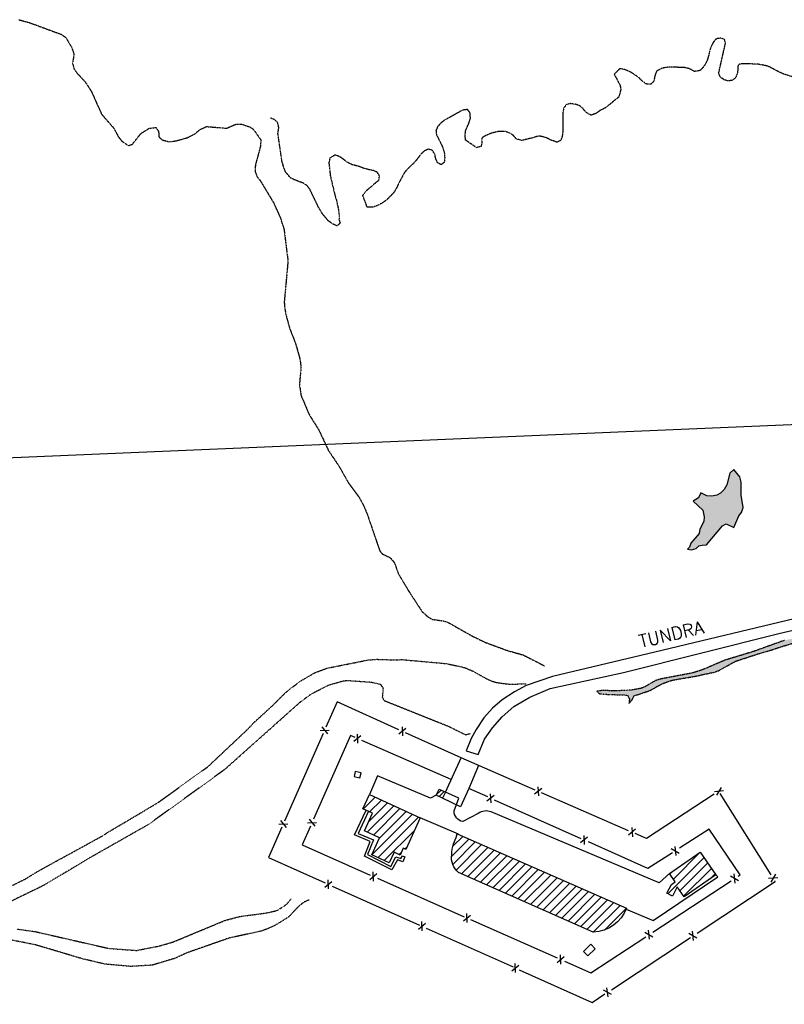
# Model space of a CAD drawing. Header units: feet. Extents: x 0 to 208040, y 0 to 211214.
# Tile 59 of 71: x 197390 to 198883, y 203902 to 205824. Entities that reach past the tile are written whole.
import ezdxf

# ---------------------------------------------------------------- set-up
doc = ezdxf.new("R2010")
doc.units = ezdxf.units.FT
doc.header["$LTSCALE"] = 0.5
doc.header["$MEASUREMENT"] = 0
doc.header["$XCLIPFRAME"] = 0
doc.linetypes.add('HIDDEN2', pattern=[0.1875, 0.125, -0.0625])
doc.linetypes.add('PHANTOM2', pattern=[1.25, 0.625, -0.125, 0.125, -0.125, 0.125, -0.125])
doc.layers.get('0').update_dxf_attribs({"linetype": 'CONTINUOUS'})
for name, color, linetype in [('CONC-PAD', 5, 'CONTINUOUS'), ('FENCE', 11, 'CONTINUOUS'), ('image', 7, 'CONTINUOUS'), ('LAKE', 11, 'CONTINUOUS'), ('MA-BLDG', 11, 'CONTINUOUS'), ('MA-BLDGHATCH', 11, 'CONTINUOUS'), ('MI-STRUCT', 11, 'CONTINUOUS'), ('R-DIRT', 11, 'HIDDEN2'), ('R-DIRT-T', 1, 'CONTINUOUS'), ('R-PAVED', 11, 'CONTINUOUS'), ('STREAM', 11, 'PHANTOM2'), ('WALL', 11, 'CONTINUOUS'), ('Water', 5, 'CONTINUOUS')]:
    doc.layers.add(name, color=color, linetype=linetype)
doc.styles.add('CVFONT05', font='ROMANC')
picture_1 = doc.add_image_def('image1.jpg', size_in_pixel=(2000, 2400))

# ---------------------------------------------------------------- blocks, each defined once
blk = doc.blocks.new('FENCTICK', base_point=(196004.4, 202230.9))
for p, q in [((196000.4, 202222.9), (196008.4, 202238.9)), ((196008.4, 202222.9), (196000.4, 202238.9))]:
    blk.add_line(p, q)

msp = doc.modelspace()

# ---------------------------------------------------------------- hatches: boundary and pattern name
at = {"layer": 'MA-BLDGHATCH'}
h = msp.add_hatch(dxfattribs=at)
h.set_pattern_fill('ANSI31', color=256, scale=100, style=0)
h.paths.add_polyline_path([(198171.7, 204266.2), (198072.6, 204311.5), (198059.9, 204283.8), (198078.8, 204275.2), (198063, 204240.7), (198092.6, 204227.1), (198077.5, 204194), (198111.4, 204178.5), (198120.8, 204199), (198132.7, 204193.5), (198138.7, 204206.7), (198143.5, 204204.5)])
h.paths.add_polyline_path([(198244, 204234.6), (198242, 204227.8), (198236.6, 204215.4, 0.044357), (198233.5, 204194, 0.265383), (198246.7, 204159.5), (198509.6, 204042.9, 0.308989), (198574.4, 204089.9)])
h.paths.add_polyline_path([(198749, 204154.7), (198718.6, 204198.9), (198658.4, 204157.4), (198669.6, 204141.1), (198662.5, 204136.2), (198653.4, 204118.7), (198664.3, 204113.1), (198673.7, 204131.3), (198687, 204112)])
h = msp.add_hatch(dxfattribs=at)
h.set_pattern_fill('ANSI31', color=256, scale=50, style=0)
h.paths.add_polyline_path([(198221, 204316.2), (198209, 204322), (198203.2, 204310.1), (198215.2, 204304.2)])
at = {"layer": 'Water'}
h = msp.add_hatch(dxfattribs=at)
h.set_pattern_fill('DOTS', color=256, scale=200, angle=20, style=0)
h.paths.add_polyline_path([(198491.6, 203398.4), (198507.7, 203395.6), (198515.9, 203396.9), (198524.6, 203397.8), (198532.5, 203399.7), (198539.4, 203404.7), (198542.3, 203412.7), (198543.2, 203422.1), (198541, 203430.6), (198535, 203437.6), (198515.2, 203453.3), (198507.1, 203455.7), (198500, 203451.3), (198491.4, 203416.1), (198492.3, 203408), (198488.9, 203400.5)])
h.paths.add_polyline_path([(197861.2, 203473.5), (197877.4, 203474.9), (197868, 203468.6), (197796.5, 203446.7), (197746.5, 203434.2), (197732.4, 203432.5), (197721.7, 203433), (197701.5, 203452.5), (197686, 203461.2), (197641.5, 203476.6), (197632.1, 203476.4), (197615.9, 203469.8), (197604.2, 203473.3), (197590, 203484.8), (197573.7, 203494.4), (197568.4, 203501.6), (197565.7, 203510.1), (197567.8, 203533), (197563.2, 203552), (197591.1, 203549.1), (197605.2, 203542.2), (197622.4, 203530.7), (197638.8, 203526.2), (197675.8, 203520.1), (197709.2, 203518.4), (197771.1, 203523.1), (197779.4, 203520.5), (197785.6, 203512.4), (197787, 203503.9), (197796.7, 203492.6), (197814.1, 203489.4), (197828.7, 203482.1), (197845.1, 203479.3)])
h.paths.add_polyline_path([(198701.4, 204789.1), (198710.5, 204791.7), (198715.7, 204797), (198722.6, 204798.6), (198730.7, 204798.9), (198762, 204836), (198769.3, 204840.1), (198784.5, 204833.1), (198793.9, 204855.8), (198799, 204862.3), (198802.3, 204872.2), (198798.6, 204895.9), (198798.6, 204921.7), (198795.7, 204931.6), (198784.2, 204945.8), (198776.3, 204938.7), (198770.4, 204915.9), (198765.3, 204906.8), (198758.5, 204899.9), (198750.9, 204895.7), (198741, 204894), (198731.2, 204894.9), (198719.9, 204900.7), (198715.3, 204890.7), (198704.7, 204884.2), (198724, 204866.6), (198726.6, 204854), (198725.7, 204844.4), (198717.9, 204829.6), (198716.4, 204821.4), (198700.4, 204802.2), (198697.5, 204794.7), (198693.7, 204790.7)])
h.paths.add_polyline_path([(198910, 204878.6), (198922.6, 204879.1), (198944.6, 204888), (198953.1, 204889.4), (198961.5, 204887.3), (198968.9, 204883.9), (198985.7, 204896.9), (198993.9, 204898.3), (199020.7, 204895.2), (199028.9, 204896.9), (199035.9, 204903.5), (199041.1, 204910), (199047.8, 204915.5), (199055.5, 204918.1), (199064.1, 204918.3), (199060.2, 204925.4), (199055.2, 204943.8), (199054.4, 204952.2), (199052.1, 204965.3), (199040.3, 204997), (199035.5, 205003.9), (199028.5, 205008.5), (199034.5, 205032.9), (199044.4, 205047), (199052.7, 205061.6), (199058.8, 205070.1), (199065, 205076.3), (199071.7, 205090.4), (199063.5, 205118), (199062.9, 205126.3), (199068.2, 205136.9), (199071.4, 205145.7), (199071.4, 205153.7), (199062, 205173.9), (199057.6, 205181.3), (199054.2, 205191.3), (199047.5, 205220.8), (199047.8, 205238), (199046.7, 205245), (199041, 205249.1), (199032, 205247.7), (199028.4, 205240.9), (199025.5, 205185.6), (199023.4, 205171.6), (199019.1, 205160.4), (199005.1, 205141.9), (198997.3, 205127.6), (198986.7, 205088), (198983, 205050.6), (198981.1, 205042.1), (198984.5, 205031.9), (198985.6, 205021.3), (198981.2, 205013.7), (198971.7, 205006.5), (198965.3, 204996.1), (198947.3, 204934.7), (198944.2, 204926.7), (198931.3, 204897.6), (198927.1, 204890.2), (198914.6, 204879.8)])
h.paths.add_polyline_path([(199431.9, 204552.5), (199410.5, 204561.2), (199393.5, 204560.6), (199385.4, 204563), (199380.7, 204569.9), (199380.7, 204587.3), (199375.2, 204594.8), (199357, 204601), (199351.2, 204607.5), (199336.8, 204643.4), (199331.7, 204651.9), (199330.3, 204660.1), (199333.6, 204667.6), (199346.2, 204666.7), (199360.4, 204661.3), (199382.3, 204648.6), (199415.8, 204618.9), (199425.1, 204608.7), (199433.8, 204589.7), (199437.9, 204573.4), (199438.1, 204552.5)])
h.paths.add_polyline_path([(198986.7, 205358.4), (198905.6, 205363.5), (198901.2, 205370.6), (198900.6, 205387.1), (198907.1, 205381.9), (198910.7, 205374.3), (198917.8, 205370.4), (198926.4, 205370.2), (198945.9, 205372.7), (198966.5, 205386.1), (198972.4, 205391.7), (198972.7, 205383.6), (198984.8, 205372.6), (198988.4, 205365)])
h = msp.add_hatch(dxfattribs=at)
h.set_pattern_fill('DOTS', color=256, scale=200, angle=20, style=0)
h.paths.add_polyline_path([(198379.3, 202500), (198391.9, 202561.8), (198423, 202884), (198435.5, 202938.1), (198441.4, 202969.5), (198449.5, 202998.8), (198462.9, 203042.9), (198472.8, 203083), (198500.1, 203149.7), (198541.1, 203221.3), (198574.2, 203269.2), (198580.5, 203275.9), (198594.4, 203284.5), (198602.6, 203291.6), (198611.6, 203316.2), (198634.6, 203359.2), (198656, 203388.3), (198666.2, 203399.7), (198695, 203423.6), (198703, 203428.8), (198714.2, 203434.4), (198739.3, 203444.5), (198769.5, 203460.5), (198795.5, 203472), (198858.1, 203508.3), (198925.7, 203552), (198975.2, 203579.3), (199022.7, 203608.8), (199211, 203747.8), (199288.9, 203795), (199405.4, 203857.8), (199538.4, 203912.3), (199546.3, 203916.4), (199565.1, 203928.1), (199573.2, 203931.4), (199613.2, 203943.8), (199620.1, 203948.2), (199621.7, 203956.7), (199621.6, 203965), (199619.1, 203973), (199611.1, 203990.6), (199602.4, 204006.2), (199588.4, 204023.8), (199561.3, 204067.1), (199549.4, 204091.8), (199539, 204107.8), (199519, 204131.9), (199492.9, 204157.7), (199487.6, 204163.8), (199482.7, 204171.2), (199468.7, 204194.8), (199453.8, 204215.5), (199436.1, 204245.3), (199419.7, 204265.6), (199411.4, 204273.6), (199380, 204296.6), (199373.3, 204303.1), (199365.4, 204313.8), (199360.9, 204323), (199348.7, 204350.7), (199344.4, 204358.4), (199334.2, 204373.8), (199330.6, 204381.1), (199324, 204387.3), (199315.2, 204394), (199279.6, 204436.2), (199270.3, 204451.6), (199232.8, 204506.5), (199211.9, 204538.8), (199177.8, 204583), (199154.6, 204607.4), (199147.9, 204613.1), (199138.1, 204620.2), (199122.6, 204629.1), (199110.3, 204637.1), (199086.9, 204643.4), (199053.8, 204645.7), (199045.1, 204644.9), (199036.5, 204641.9), (199025.6, 204636.5), (199015.8, 204632.5), (199005.4, 204629.7), (198992.6, 204628.2), (198945.6, 204626.5), (198883.3, 204612.6), (198823.1, 204591), (198766.6, 204573.7), (198721.6, 204554.5), (198702.3, 204548.5), (198639.2, 204536.7), (198630.9, 204533.7), (198610.7, 204521.9), (198602.9, 204518.8), (198584.4, 204515.4), (198551, 204513.7), (198532.8, 204514.8), (198524.5, 204514.3), (198516, 204512.9), (198522.8, 204508.2), (198541.7, 204506.8), (198568.5, 204506.2), (198576.8, 204505.4), (198580.4, 204498.1), (198579.9, 204489.6), (198586.6, 204497.8), (198589.3, 204504.3), (198618, 204513.7), (198625.9, 204517.5), (198635.6, 204523.3), (198646.2, 204528.5), (198654, 204531.5), (198665.3, 204535.1), (198714.1, 204543.4), (198722.6, 204545.6), (198747, 204550.6), (198755.9, 204554.1), (198787.6, 204571.8), (198831, 204586), (198859.9, 204594.3), (198868, 204597.4), (198910.5, 204610.3), (198935.2, 204616.4), (198944.7, 204617.6), (199005.7, 204619.1), (199020, 204622.5), (199027.6, 204626.1), (199042.9, 204633.9), (199064.5, 204636.4), (199073.6, 204636.9), (199095.1, 204630.8), (199121.1, 204618.1), (199148.7, 204595.4), (199170, 204570.6), (199204.8, 204525.8), (199233, 204482.5), (199245.5, 204462.9), (199287.5, 204399.5), (199295, 204390.8), (199301.2, 204384.6), (199328.8, 204359), (199335.9, 204351.1), (199343.3, 204341), (199352.8, 204325.4), (199366, 204299.5), (199371.6, 204290.4), (199377.9, 204283.4), (199395.8, 204270.7), (199402.8, 204265), (199419.5, 204248.7), (199426.3, 204240.8), (199433.9, 204229.9), (199439.2, 204220), (199440.8, 204211.8), (199442.1, 204199.4), (199452.6, 204168.4), (199461.4, 204150.4), (199467.5, 204143.9), (199509.9, 204114.8), (199530.1, 204097.9), (199538.4, 204086.7), (199545.8, 204074.5), (199565.6, 204040.7), (199570.5, 204032.7), (199590.8, 203991.7), (199595.5, 203984.3), (199601.1, 203977.9), (199605.5, 203970.8), (199608.3, 203963), (199609.2, 203954.9), (199603.7, 203951), (199592.9, 203947.9), (199586.8, 203945.2), (199576.9, 203943.7), (199568.2, 203943.7), (199551, 203946.3), (199513.8, 203933.1), (199506.5, 203929.7), (199430, 203903), (199421.8, 203901.3), (199398.1, 203897.9), (199389.1, 203895.8), (199380.2, 203892.3), (199369.7, 203886.6), (199359.7, 203880), (199297.9, 203846.2), (199290.7, 203841.5), (199257.5, 203821.5), (199207.9, 203786.7), (199107.1, 203720.3), (199037.2, 203672.9), (199030.6, 203667.6), (199022.9, 203660.2), (199017.5, 203653.5), (199010.6, 203646.4), (199000.2, 203638.2), (198977.6, 203625.3), (198962, 203613.6), (198954.7, 203609.7), (198936.7, 203603.8), (198928.5, 203602.7), (198933.2, 203609.5), (198927.6, 203615.4), (198919.8, 203618.5), (198910.3, 203620.5), (198898.6, 203621.6), (198878.3, 203622.4), (198871.8, 203627.3), (198865.1, 203621.7), (198857.4, 203619.5), (198848.8, 203619.2), (198840.6, 203618.1), (198835.9, 203607.2), (198812.9, 203599.4), (198819.6, 203594.2), (198827.3, 203590.6), (198833.9, 203586), (198834.5, 203577.9), (198832.9, 203569.4), (198830.8, 203561.6), (198826.2, 203552.3), (198815.6, 203535.9), (198809.4, 203529.7), (198798.4, 203529.4), (198791, 203533.8), (198780.4, 203537.8), (198767.5, 203538.4), (198757.2, 203537), (198746.2, 203534), (198706.6, 203520.4), (198697.3, 203518.6), (198689.2, 203518), (198678.6, 203519.3), (198648.8, 203527.4), (198640.5, 203528.4), (198629.6, 203528.9), (198618, 203528.4), (198594.3, 203524.9), (198586.4, 203522.7), (198578.3, 203519.7), (198561.6, 203510.2), (198555.2, 203504.4), (198558.5, 203496.6), (198566.8, 203493.7), (198575, 203492.4), (198586.4, 203494.5), (198600.2, 203504.2), (198608, 203507.3), (198617.7, 203507.7), (198664.8, 203500.4), (198681.6, 203496.5), (198685.1, 203488.1), (198680.2, 203481), (198658.7, 203475.2), (198650.9, 203471.7), (198629.3, 203453.3), (198623.4, 203447.4), (198616.2, 203438.9), (198604.1, 203421.8), (198599.2, 203411.5), (198596.3, 203403.5), (198592.3, 203395.8), (198584.6, 203392.8), (198578.1, 203398.2), (198569.3, 203398.7), (198565.1, 203391.1), (198562.7, 203373.6), (198560.8, 203364.9), (198555.6, 203352.8), (198553.3, 203344.9), (198551.4, 203336), (198550.5, 203326.2), (198550.8, 203317.5), (198558.2, 203313.1), (198563.2, 203306.5), (198555.1, 203292.2), (198544.5, 203295.6), (198513.2, 203311.6), (198506.4, 203316.5), (198480.7, 203349), (198475.5, 203356.7), (198462.5, 203390.3), (198458.1, 203397.5), (198447.7, 203401.1), (198439.5, 203402.4), (198433.3, 203396.5), (198436.8, 203361.6), (198443.3, 203347.3), (198456.6, 203328.4), (198461.9, 203322.3), (198477.8, 203309), (198484.2, 203302.8), (198498.2, 203285.1), (198497.9, 203276.6), (198492.6, 203266), (198489.3, 203256.4), (198490.7, 203248), (198490.4, 203235.9), (198483.1, 203214.9), (198479.5, 203207.4), (198459.8, 203171.4), (198456.6, 203163.4), (198449.3, 203139.4), (198445.5, 203129.8), (198431.5, 203097.3), (198420.7, 203061.8), (198413.3, 203040.5), (198380.2, 202867.1), (198343.6, 202500)])

# ---------------------------------------------------------------- linework, layer by layer
at = {"layer": 'CONC-PAD'}
for points, elevation in [([(198203.2, 204310.1), (198191.9, 204304.3), (198088.5, 204348.2), (198072.6, 204311.5)], 40.7), ([(198246.7, 204234.4), (198171.7, 204266.2)], 36.1), ([(198574.3, 204088), (198626.8, 204065.4), (198753.2, 204150.7), (198749, 204154.7)], 36.7)]:
    msp.add_lwpolyline(points, dxfattribs=dict(at, elevation=elevation))
at = {"layer": 'CONC-PAD', "elevation": 38.8}
msp.add_lwpolyline([(198659, 204157.8), (198638.2, 204139.3), (198310.4, 204277.7, 0.249746), (198285.1, 204274.7), (198255.2, 204258.9, -0.384579), (198238, 204279.8), (198247.6, 204304.7), (198221, 204316.2)], format="xyb", dxfattribs=at)
at = {"layer": 'FENCE'}
for points, elevation in [([(198130.4, 204438), (198009.6, 204492.4), (197987.8, 204443)], 58.6), ([(197982.5, 204430.9), (197906.8, 204259.4)], 58.6), ([(198044.7, 204422.6), (198035.8, 204426.5), (197970.9, 204280), (197963.5, 204263.4)], 43.1), ([(198221, 204316.2), (198251.9, 204383.4), (198143.3, 204432.2)], 58.6), ([(198232.5, 204341.1), (198058.2, 204416.8)], 43.1), ([(198396.6, 204320.3), (198251.9, 204383.4)], 58.6), ([(198286, 204368.5), (198267, 204323.1)], 42), ([(198303.7, 204306.8), (198267, 204323.1), (198250.6, 204287.5), (198215.2, 204304.2)], 43.1), ([(198578.7, 204241), (198408.6, 204315.1)], 58.6), ([(198745.8, 204312.5), (198613.7, 204225.7), (198591.7, 204235.3)], 58.6), ([(198857.2, 204154.6), (198757.7, 204313.6)], 58.6), ([(198485.9, 204225.4), (198317.1, 204300.8)], 43.1), ([(197901.8, 204248.1), (197875.6, 204188.6), (197986.2, 204139.1)], 58.6), ([(197957.4, 204249.7), (197941.3, 204213.2), (198074.2, 204154.3)], 43.1), ([(198792.6, 204152.1), (198796.6, 204154.8), (198736.3, 204244.2), (198678, 204206.7)], 43.1), ([(198664.3, 204197.8), (198616.6, 204167.1), (198500.3, 204219)], 43.1), ([(198088.3, 204148.1), (198257.8, 204073)], 43.1), ([(198626.2, 204043), (198779.2, 204143.3)], 43.1), ([(198712.6, 204041.2), (198865.1, 204142), (198864.6, 204142.8)], 58.6), ([(197999.8, 204133), (198170.7, 204056.5)], 58.6), ([(198269.9, 204067.6), (198439.2, 203992.6)], 43.1), ([(198183.3, 204050.9), (198353.2, 203974.9)], 58.6), ([(198453.8, 203986.2), (198505, 203963.5), (198612.1, 204033.7)], 43.1), ([(198545.4, 203930.6), (198699.5, 204032.5)], 58.6), ([(198365, 203969.6), (198507.7, 203905.7), (198532.6, 203922.2)], 58.6)]:
    msp.add_lwpolyline(points, dxfattribs=dict(at, elevation=elevation))
at = {"layer": 'LAKE', "elevation": 10}
msp.add_lwpolyline([(198701.4, 204789.1), (198710.5, 204791.7), (198715.7, 204797), (198722.6, 204798.6), (198730.7, 204798.9), (198762, 204836), (198769.3, 204840.1), (198784.5, 204833.1), (198793.9, 204855.8), (198799, 204862.3), (198802.3, 204872.2), (198798.6, 204895.9), (198798.6, 204921.7), (198795.7, 204931.6), (198784.2, 204945.8), (198776.3, 204938.7), (198770.4, 204915.9), (198765.3, 204906.8), (198758.5, 204899.9), (198750.9, 204895.7), (198741, 204894), (198731.2, 204894.9), (198719.9, 204900.7), (198715.3, 204890.7), (198704.7, 204884.2), (198724, 204866.6), (198726.6, 204854), (198725.7, 204844.4), (198717.9, 204829.6), (198716.4, 204821.4), (198700.4, 204802.2), (198697.5, 204794.7), (198693.7, 204790.7)], close=True, dxfattribs=at)
at = {"layer": 'MA-BLDG'}
for points, elevation in [([(198143.5, 204204.5), (198138.7, 204206.7), (198132.7, 204193.5), (198120.8, 204199), (198111.4, 204178.5), (198077.5, 204194), (198092.6, 204227.1), (198063, 204240.7), (198078.8, 204275.2), (198059.9, 204283.8), (198072.6, 204311.5), (198171.7, 204266.2)], 53), ([(198215.2, 204304.2), (198203.2, 204310.1), (198209, 204322), (198221, 204316.2)], 59.2), ([(198749, 204154.7), (198687, 204112), (198673.7, 204131.3), (198664.3, 204113.1), (198653.4, 204118.7), (198662.5, 204136.2), (198669.6, 204141.1), (198658.4, 204157.4), (198718.6, 204198.9)], 52.5)]:
    msp.add_lwpolyline(points, close=True, dxfattribs=dict(at, elevation=elevation))
at = {"layer": 'MA-BLDG', "elevation": 35.8}
msp.add_lwpolyline([(198244, 204234.6), (198574.4, 204089.9, -0.308989), (198509.6, 204042.9), (198246.7, 204159.5, -0.265383), (198233.5, 204194, -0.044357), (198236.6, 204215.4), (198242, 204227.8)], format="xyb", close=True, dxfattribs=at)
at = {"layer": 'MI-STRUCT'}
for points, elevation in [([(198056.4, 204353.8), (198044.9, 204356.3), (198042.7, 204346.5), (198054.3, 204344)], 41.2), ([(198505, 204019.4), (198490.7, 204005.3), (198499.4, 203996.4), (198513.7, 204010.5)], 40.7)]:
    msp.add_lwpolyline(points, close=True, dxfattribs=dict(at, elevation=elevation))
at = {"layer": 'R-DIRT'}
for points, elevation in [([(197346.5, 204120), (197401.1, 204146.9), (197426.6, 204162.5), (197552.7, 204231.6), (197560.4, 204236.8), (197659.4, 204295.5), (197757.1, 204365.7), (197835, 204439), (197847.5, 204452.3), (197885, 204486.6), (197908.6, 204510), (197918.8, 204518.7), (197939.5, 204533.9), (197966.7, 204549.7), (197989.8, 204558.3), (198069.6, 204574.2), (198087.1, 204575.6), (198120, 204574.4), (198136.4, 204575), (198222.7, 204567.3), (198253.2, 204560.8), (198261, 204558.4), (198274.7, 204552.6), (198303, 204536.8), (198310.5, 204533.5), (198320.6, 204530.4), (198346.3, 204526.9), (198379.4, 204527.9)], 125), ([(198270.1, 204430.4), (198260.7, 204427.8), (198227.9, 204444), (198101.9, 204494.3), (198098.5, 204501.5), (198099.9, 204519.4), (198094.9, 204526.3), (198076.8, 204530.4), (198029.3, 204533.7), (198019.6, 204532.4), (197992.6, 204524.7), (197957.7, 204506.8), (197936.3, 204490.8), (197789.6, 204360), (197640.7, 204252.7), (197528.6, 204189.1), (197436.9, 204134.2), (197322, 204078.3)], 35), ([(197954.7, 204105.7), (197944.9, 204101.5), (197937.1, 204095.5), (197913.7, 204071.7), (197888.4, 204056), (197870.8, 204048.3), (197859.7, 204044.5), (197799.5, 204031.5), (197718, 204003.1), (197692.3, 203991.5), (197648.4, 203978.4), (197607.1, 203976), (197556, 203980.5), (197511.4, 203991.1), (197420, 204018.3), (197307.8, 204040.2)], 45), ([(197384, 204049), (197420.3, 204044), (197563.7, 204011.2), (197618.1, 204007.2), (197662.6, 204016), (197689.1, 204023.7), (197791.2, 204066.1), (197819.8, 204073.6), (197871.9, 204080.4), (197893, 204085.4), (197911.9, 204097.9), (197920.1, 204108.4)], 35)]:
    msp.add_lwpolyline(points, dxfattribs=dict(at, elevation=elevation))
at = {"layer": 'R-PAVED', "elevation": 14}
msp.add_lwpolyline([(198918.1, 204658.2), (198630, 204589.5), (198430.3, 204541.7), (198378.9, 204524.7), (198356.2, 204512.1), (198331.7, 204496.6), (198313.3, 204480.4), (198296, 204461.3), (198280.8, 204438.6), (198271.3, 204420.7), (198261.4, 204396.6), (198284.8, 204389.6), (198297.5, 204419.6), (198312.7, 204441.5), (198332.1, 204463.1), (198354.9, 204483.5), (198385.9, 204501.6), (198425.8, 204518.5), (198569, 204550.1), (198872.1, 204625.7), (198995, 204654.8)], dxfattribs=at)
at = {"layer": 'STREAM'}
for points, elevation in [([(197388.2, 205824.2), (197409.2, 205818.4), (197470.1, 205796), (197479.8, 205789.7), (197491.6, 205769.6), (197495.8, 205756.8), (197493.1, 205739.9), (197495.4, 205729.2), (197501, 205720.9), (197518.1, 205702.5), (197529.8, 205684.2), (197549.6, 205640), (197573.9, 205612), (197582.3, 205595.9), (197588.8, 205587.6), (197602.4, 205578.3), (197609.9, 205581.3), (197626.6, 205602), (197642.3, 205612.1), (197655.9, 205613.8), (197661, 205606.1), (197661.9, 205595.3), (197667.8, 205589.7), (197681.5, 205586), (197694.8, 205587.7), (197717, 205593.7), (197733.1, 205602.1), (197741.3, 205609.4), (197754.5, 205615.7), (197794.1, 205612.3), (197810.7, 205619.9), (197822.3, 205620.5), (197838.4, 205615.2), (197846.3, 205610.2), (197860.5, 205589.8), (197860.2, 205578.1), (197850, 205540.1), (197849.6, 205527.8), (197853, 205518.1), (197859.8, 205509.7), (197885.6, 205466.8), (197898.7, 205437.7), (197906, 205414.8), (197913.7, 205353.1), (197906.4, 205273.4), (197906.9, 205264.7), (197909.3, 205249.5), (197916.9, 205221.4), (197928.4, 205192.2), (197936.9, 205162.4), (197939.1, 205145.6), (197936, 205111.8), (197939.1, 205090.9), (197955.2, 205052.9), (197973.5, 205024.1), (197992.5, 204983.5), (198012.8, 204953.4), (198031.8, 204920), (198052.5, 204891.8), (198061, 204876.3), (198068.7, 204858.1), (198092.8, 204787.5), (198098.1, 204781.1), (198113.5, 204773.8), (198121.5, 204764.2), (198129.1, 204742.8), (198149.1, 204709.1), (198175.4, 204668.8), (198186.6, 204658.7), (198195.2, 204653.6), (198217.7, 204650.4), (198227.3, 204647.1), (198273.2, 204621.1), (198298.4, 204608.9), (198342.7, 204592.5), (198373.1, 204584), (198414.8, 204562.7)], 315), ([(198942.4, 205700.3), (198882.5, 205717.6), (198875.1, 205721), (198853, 205732.4), (198844.7, 205735), (198830.2, 205737.5), (198800.5, 205738.3), (198792.5, 205736.4), (198791.4, 205720.9), (198788.1, 205711.6), (198782, 205706.2), (198774, 205704.6), (198766.1, 205706.4), (198758.3, 205711.9), (198754.5, 205719.2), (198767.9, 205778.1), (198766, 205786), (198758.1, 205788.1), (198750, 205787), (198744.3, 205780.5), (198740.3, 205772.6), (198737.2, 205764.3), (198735.2, 205754.8), (198732.5, 205745.7), (198729.1, 205738.2), (198724.1, 205730.9), (198718, 205725), (198707.1, 205723.1), (198697.6, 205728.5), (198688.2, 205730.7), (198659.3, 205731.8), (198651.2, 205730.9), (198642.7, 205729), (198633.1, 205723.5), (198629.8, 205713.8), (198628.1, 205704.6), (198622.7, 205698.4), (198614.1, 205698.4), (198606, 205703.7), (198598.9, 205711.1), (198587.8, 205718.8), (198580.2, 205723.3), (198569.8, 205727.2), (198561.4, 205728.7), (198550.7, 205717.7), (198561.9, 205696.5), (198563.6, 205688.6), (198559.8, 205673.6), (198533.9, 205652.4), (198523.8, 205647.4), (198516.1, 205641.7), (198505.5, 205637.6), (198495.3, 205643.6), (198489.5, 205650.9), (198483.3, 205656.3), (198474, 205659.3), (198464.4, 205660.4), (198456.7, 205658.2), (198451.7, 205650.9), (198450.3, 205641.4), (198450.1, 205604.1), (198449.1, 205596.1), (198446.2, 205588.3), (198438.7, 205585), (198425.4, 205590), (198417.2, 205594.2), (198403.1, 205597.4), (198393.9, 205594.2), (198370, 205588.4), (198359.3, 205591.5), (198353.8, 205598.2), (198347, 205602.9), (198337.1, 205606.2), (198325, 205606), (198312.1, 205603.1), (198300.1, 205598.1), (198291.9, 205593.5), (198292.5, 205585.1), (198290.6, 205577), (198282.1, 205574.3), (198260.6, 205589.1), (198259.4, 205598.4), (198260.8, 205608.7), (198266.5, 205621), (198269.9, 205631.2), (198269.3, 205642.2), (198264.3, 205648.9), (198254.8, 205647.6), (198218.3, 205627.4), (198211.6, 205621.8), (198206, 205615.6), (198202.6, 205607.9), (198203.7, 205599.7), (198213.4, 205580.3), (198216.5, 205572.8), (198219.1, 205563.7), (198219.7, 205554.8), (198219.2, 205546.5), (198213, 205541.2), (198205.6, 205545.1), (198201.9, 205554), (198200.2, 205562), (198195.5, 205569.4), (198187.4, 205571.5), (198179.5, 205567.6), (198173.6, 205562), (198160, 205544.8), (198148, 205533.8), (198141.1, 205525.8), (198129.7, 205504.6), (198126.3, 205496.9), (198120.3, 205486.7), (198106, 205471.9), (198091.5, 205462.6), (198079, 205458.1), (198068.3, 205458.5), (198059.7, 205481.6), (198065.8, 205489.6), (198091.4, 205511.4), (198092.4, 205519.3), (198088, 205526.5), (198080.5, 205529.8), (198071.6, 205531.5), (198062.1, 205533.9), (198052.8, 205537.5), (198038.9, 205541.2), (198030.5, 205545.4), (198015.4, 205556.5), (198005.8, 205560.1), (197995.6, 205554.3), (197993.5, 205545.6), (197996.4, 205519.3), (198005.5, 205480.7), (198008.2, 205472.4), (198012.7, 205451.3), (198013.5, 205443.2), (198013.3, 205435.2), (198015.5, 205427.2), (198009.4, 205421.8), (198001.9, 205424.9), (197992.3, 205431.7), (197983.9, 205441.6), (197979.1, 205448.2), (197972.2, 205460.4), (197956.2, 205493.6), (197951.2, 205499.9), (197944.1, 205504.9), (197925.7, 205511.9), (197918.3, 205515.6), (197909.1, 205526.6), (197905.6, 205535.5), (197901.9, 205547.9), (197894, 205601.5), (197895.7, 205613.7), (197893.4, 205623.6), (197887.2, 205629.2), (197879.4, 205632.1)], 9.9), ([(198883.3, 204612.6), (198823.1, 204591), (198766.5, 204573.7), (198721.5, 204554.5), (198702.2, 204548.6), (198639.1, 204536.7), (198630.8, 204533.7), (198610.6, 204521.9), (198602.9, 204518.8), (198584.3, 204515.4), (198550.9, 204513.7), (198532.7, 204514.8), (198524.4, 204514.3), (198515.9, 204512.9), (198522.7, 204508.2), (198541.7, 204506.8), (198568.4, 204506.2), (198576.7, 204505.4), (198580.3, 204498.1), (198579.8, 204489.6), (198586.5, 204497.8), (198589.2, 204504.3), (198617.9, 204513.7), (198625.8, 204517.5), (198635.5, 204523.3), (198646.1, 204528.5), (198653.9, 204531.5), (198665.3, 204535.1), (198714, 204543.4), (198722.6, 204545.6), (198746.9, 204550.6), (198755.8, 204554.1), (198787.5, 204571.8), (198830.9, 204586), (198859.8, 204594.4), (198867.9, 204597.4), (198910.4, 204610.3)], 5)]:
    msp.add_lwpolyline(points, dxfattribs=dict(at, elevation=elevation))
at = {"layer": 'WALL', "elevation": 53}
msp.add_lwpolyline([(198070.6, 204278.9), (198050.4, 204235.6), (198080.4, 204222.9), (198068.9, 204194.3), (198114.3, 204171.4), (198124.2, 204190.1), (198134, 204186.8), (198137.2, 204192.2), (198141.9, 204190.1), (198138, 204180.1), (198127.2, 204183.8), (198116.6, 204164.7), (198062.8, 204191.2), (198074.2, 204220.1), (198043.6, 204233.1), (198066.1, 204281)], dxfattribs=at)

# ---------------------------------------------------------------- block references
at = {"layer": 'FENCE'}
for p, rotation in [((197985.2, 204437.1), 246.1930965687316), ((198049, 204420.7), 156.5491996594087), ((198137, 204435.1), 155.7879339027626), ((198309.1, 204304.3), 155.9513213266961), ((198402.2, 204317.9), 156.4528082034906), ((198755.1, 204317.8), 122.0280254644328), ((197904.5, 204254.2), 246.1930965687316), ((197960.6, 204256.8), 246.1144342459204), ((198585.6, 204238), 156.4528082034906), ((198491.8, 204222.8), 155.9513213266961), ((198669.8, 204201.4), 212.770114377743), ((198080.5, 204151.5), 336.1076984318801), ((198785.7, 204147.6), 33.26562613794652), ((197992.7, 204136.2), 335.8886064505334), ((198861.1, 204148.3), 122.0280254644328), ((198263.4, 204070.5), 336.1076984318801), ((198175.3, 204054.5), 335.8886064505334), ((198618.5, 204037.9), 33.26562613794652), ((198704.4, 204035.8), 33.47614289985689), ((198446.2, 203989.5), 336.1076984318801), ((198357.8, 203972.8), 335.8886064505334), ((198537.6, 203925.4), 33.47614289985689)]:
    msp.add_blockref('FENCTICK', p, dxfattribs=dict(at, rotation=rotation))

# ---------------------------------------------------------------- texts
at = {"layer": 'R-DIRT-T', "style": 'CVFONT05'}
msp.add_text('TUNDRA', height=25, rotation=12.937, dxfattribs=at).set_placement((198602.1, 204598))

# ---------------------------------------------------------------- pictures from other files: only their frames are drawn
at = {"layer": 'image'}
image = msp.add_image(picture_1, insert=(189577.4, 187001.2), size_in_units=(14997.8, 17997.4), rotation=0.6, dxfattribs=at)
image.set_boundary_path([(132.996, 330.714), (430.192, 24.765), (1020.87, 15.748), (1441.694, 2.418), (1679.783, 17.58), (1693.604, 9.457), (1619.806, 230.729), (1548.014, 470.558), (1535.763, 774.424), (1569.421, 992.353), (1639.473, 1205.262), (1591.986, 1384.6), (1519.706, 1505.468), (1523.142, 1667.603), (1504.677, 1730.756), (1672.9, 1884.48), (1821.97, 1931.65), (1498.085, 2118.297), (960.466, 2148.074), (673.895, 2165.344), (458.475, 2163.088), (240.59, 2160.806), (87.062, 2055.378), (143.158, 1779.843), (140.638, 1536.635), (138.25, 1280.692), (130.08, 1093.17), (219.456, 785.044), (141.38, 497.97), (132.996, 330.714)])
image.dxf.flags = 15

doc.saveas('drawing.dxf')
